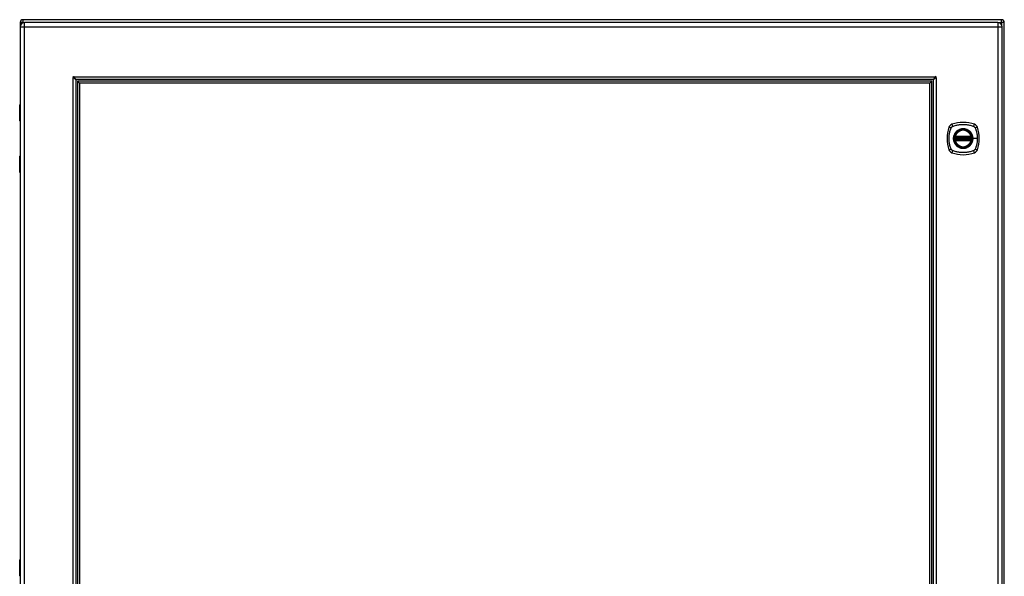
# Model space of a CAD drawing. Header units: inches. Extents: x 26 to 246, y 19 to 161.
# Tile 8 of 12: x 119 to 155, y 92 to 112. Entities that reach past the tile are written whole.
import ezdxf

# ---------------------------------------------------------------- set-up
doc = ezdxf.new("R2010")
doc.units = ezdxf.units.IN
doc.header["$MEASUREMENT"] = 0
doc.layers.add('Visible Edges(ANSI)', color=7, linetype='Continuous', lineweight=25)
doc.layers.add('Visible Tangent Edges(ANSI)', color=7, linetype='Continuous', lineweight=25)

msp = doc.modelspace()

# ---------------------------------------------------------------- linework, layer by layer
at = {"layer": 'Visible Edges(ANSI)'}
for p, q in [((119.069, 111.913), (119.069, 108.913)), ((119.07, 111.752), (119.07, 70.271)), ((154.97, 112.012), (119.168, 112.012)), ((154.827, 111.913), (119.231, 111.913)), ((154.988, 70.271), (154.988, 111.752)), ((155.069, 70.111), (155.069, 111.913)), ((121.101, 109.807), (121.101, 72.217)), ((152.458, 109.824), (121.119, 109.824)), ((121.16, 109.765), (121.239, 109.687)), ((121.16, 109.765), (121.16, 72.258)), ((152.417, 109.765), (121.16, 109.765)), ((121.239, 109.687), (121.239, 72.337)), ((152.339, 109.687), (121.239, 109.687)), ((152.417, 109.765), (152.339, 109.687)), ((152.339, 72.337), (152.339, 109.687)), ((152.417, 72.258), (152.417, 109.765)), ((152.476, 72.217), (152.476, 109.807)), ((119.051, 108.309), (119.051, 108.894)), ((119.07, 108.293), (119.067, 108.293)), ((119.069, 108.293), (119.069, 107.033)), ((153.267, 107.703), (153.861, 107.703)), ((153.272, 107.723), (153.857, 107.723)), ((153.861, 107.624), (153.267, 107.624)), ((153.857, 107.604), (153.272, 107.604)), ((119.051, 106.433), (119.051, 107.018)), ((119.067, 107.033), (119.07, 107.033)), ((119.069, 106.413), (119.069, 92.262)), ((119.051, 91.658), (119.051, 92.242)), ((119.07, 91.642), (119.067, 91.642)), ((119.069, 91.642), (119.069, 90.382))]:
    msp.add_line(p, q, dxfattribs=at)
at = {"layer": 'Visible Edges(ANSI)', "flags": 128}
for points in [[(121.008, 109.885), (121.008, 109.885), (121.008, 109.885), (121.008, 109.885), (121.007, 109.885), (121.007, 109.885), (121.007, 109.886), (121.007, 109.886), (121.006, 109.886), (121.006, 109.886), (121.006, 109.886), (121.005, 109.887), (121.005, 109.887), (121.005, 109.887), (121.004, 109.887), (121.004, 109.887), (121.004, 109.888), (121.004, 109.888), (121.003, 109.888), (121.003, 109.888), (121.003, 109.888), (121.003, 109.888), (121.003, 109.889), (121.002, 109.889), (121.002, 109.889)], [(121.101, 109.807), (121.101, 109.81), (121.101, 109.813), (121.1, 109.816), (121.098, 109.82), (121.096, 109.823), (121.094, 109.826), (121.092, 109.829), (121.089, 109.833), (121.086, 109.836), (121.082, 109.839), (121.079, 109.842), (121.074, 109.846), (121.07, 109.849), (121.065, 109.852), (121.06, 109.856), (121.055, 109.859), (121.05, 109.862), (121.044, 109.865), (121.039, 109.869), (121.033, 109.872), (121.027, 109.875), (121.021, 109.878), (121.014, 109.882), (121.008, 109.885)], [(121.037, 109.923), (121.037, 109.923), (121.037, 109.923), (121.037, 109.923), (121.037, 109.923), (121.038, 109.923), (121.038, 109.922), (121.038, 109.922), (121.038, 109.922), (121.038, 109.922), (121.039, 109.921), (121.039, 109.921), (121.039, 109.921), (121.039, 109.92), (121.039, 109.92), (121.04, 109.92), (121.04, 109.919), (121.04, 109.919), (121.04, 109.919), (121.04, 109.918), (121.04, 109.918), (121.04, 109.918), (121.041, 109.918), (121.041, 109.918), (121.041, 109.918)], [(121.041, 109.918), (121.044, 109.911), (121.047, 109.905), (121.051, 109.899), (121.054, 109.893), (121.057, 109.887), (121.06, 109.882), (121.064, 109.876), (121.067, 109.871), (121.07, 109.865), (121.073, 109.86), (121.077, 109.856), (121.08, 109.851), (121.083, 109.847), (121.086, 109.843), (121.09, 109.84), (121.093, 109.837), (121.096, 109.834), (121.1, 109.831), (121.103, 109.829), (121.106, 109.828), (121.109, 109.826), (121.113, 109.825), (121.116, 109.825), (121.119, 109.824)], [(152.458, 109.824), (152.462, 109.825), (152.465, 109.825), (152.468, 109.826), (152.472, 109.828), (152.475, 109.829), (152.478, 109.831), (152.481, 109.834), (152.485, 109.837), (152.488, 109.84), (152.491, 109.843), (152.494, 109.847), (152.498, 109.851), (152.501, 109.856), (152.504, 109.86), (152.507, 109.865), (152.511, 109.87), (152.514, 109.876), (152.517, 109.881), (152.521, 109.887), (152.524, 109.893), (152.527, 109.899), (152.53, 109.905), (152.534, 109.911), (152.537, 109.918)], [(152.569, 109.885), (152.563, 109.882), (152.557, 109.878), (152.551, 109.875), (152.545, 109.872), (152.539, 109.869), (152.533, 109.865), (152.528, 109.862), (152.522, 109.859), (152.517, 109.856), (152.512, 109.852), (152.508, 109.849), (152.503, 109.846), (152.499, 109.843), (152.495, 109.839), (152.492, 109.836), (152.489, 109.833), (152.486, 109.829), (152.483, 109.826), (152.481, 109.823), (152.479, 109.82), (152.478, 109.816), (152.477, 109.813), (152.477, 109.81), (152.476, 109.807)], [(152.537, 109.918), (152.537, 109.918), (152.537, 109.918), (152.537, 109.918), (152.537, 109.918), (152.537, 109.918), (152.538, 109.919), (152.538, 109.919), (152.538, 109.919), (152.538, 109.92), (152.538, 109.92), (152.538, 109.92), (152.539, 109.921), (152.539, 109.921), (152.539, 109.921), (152.539, 109.922), (152.54, 109.922), (152.54, 109.922), (152.54, 109.922), (152.54, 109.923), (152.54, 109.923), (152.54, 109.923), (152.54, 109.923), (152.541, 109.923), (152.541, 109.923)], [(152.575, 109.889), (152.575, 109.889), (152.575, 109.889), (152.575, 109.888), (152.575, 109.888), (152.575, 109.888), (152.574, 109.888), (152.574, 109.888), (152.574, 109.888), (152.574, 109.887), (152.573, 109.887), (152.573, 109.887), (152.573, 109.887), (152.572, 109.887), (152.572, 109.886), (152.572, 109.886), (152.571, 109.886), (152.571, 109.886), (152.571, 109.886), (152.57, 109.885), (152.57, 109.885), (152.57, 109.885), (152.57, 109.885), (152.57, 109.885), (152.569, 109.885)], [(153.256, 107.717), (153.256, 107.717), (153.256, 107.716), (153.256, 107.716), (153.256, 107.716), (153.256, 107.715), (153.256, 107.715), (153.255, 107.714), (153.255, 107.713), (153.255, 107.712), (153.255, 107.711), (153.255, 107.71), (153.255, 107.709), (153.255, 107.708), (153.254, 107.707), (153.254, 107.706), (153.254, 107.704), (153.254, 107.703), (153.254, 107.701), (153.253, 107.7), (153.253, 107.698), (153.253, 107.697), (153.253, 107.695), (153.253, 107.694), (153.253, 107.692)], [(153.876, 107.692), (153.876, 107.694), (153.876, 107.695), (153.876, 107.697), (153.875, 107.698), (153.875, 107.7), (153.875, 107.701), (153.875, 107.703), (153.875, 107.704), (153.874, 107.706), (153.874, 107.707), (153.874, 107.708), (153.874, 107.709), (153.874, 107.71), (153.874, 107.711), (153.873, 107.712), (153.873, 107.713), (153.873, 107.714), (153.873, 107.715), (153.873, 107.715), (153.873, 107.716), (153.873, 107.716), (153.873, 107.716), (153.873, 107.717), (153.873, 107.717)], [(153.253, 107.635), (153.253, 107.633), (153.253, 107.632), (153.253, 107.63), (153.253, 107.628), (153.253, 107.627), (153.254, 107.625), (153.254, 107.624), (153.254, 107.623), (153.254, 107.621), (153.254, 107.62), (153.255, 107.619), (153.255, 107.617), (153.255, 107.616), (153.255, 107.615), (153.255, 107.614), (153.255, 107.614), (153.255, 107.613), (153.256, 107.612), (153.256, 107.612), (153.256, 107.611), (153.256, 107.611), (153.256, 107.61), (153.256, 107.61), (153.256, 107.61)], [(153.873, 107.61), (153.873, 107.61), (153.873, 107.61), (153.873, 107.611), (153.873, 107.611), (153.873, 107.612), (153.873, 107.612), (153.873, 107.613), (153.873, 107.614), (153.873, 107.614), (153.874, 107.615), (153.874, 107.616), (153.874, 107.617), (153.874, 107.619), (153.874, 107.62), (153.874, 107.621), (153.875, 107.623), (153.875, 107.624), (153.875, 107.625), (153.875, 107.627), (153.875, 107.628), (153.876, 107.63), (153.876, 107.632), (153.876, 107.633), (153.876, 107.635)]]:
    msp.add_lwpolyline(points, dxfattribs=at)
at = {"layer": 'Visible Edges(ANSI)'}
for radius in [0.32, 0.315]:
    msp.add_circle((153.564, 107.663), radius, dxfattribs=at)
for centre, radius, start, end in [((119.168, 111.913), 0.099, 90, 180), ((119.231, 111.752), 0.161, 90, 180), ((154.827, 111.752), 0.161, 0, 90), ((154.97, 111.913), 0.099, 0, 90), ((121.023, 109.903), 0.025, 56.132, 213.868), ((121.065, 109.861), 0.031, 108.3354, 162.9462), ((152.513, 109.861), 0.031, 17.0538, 71.6646), ((152.555, 109.903), 0.025, 326.132, 123.868), ((121.151, 109.774), 0.105, 132.8394, 137.1606), ((121.151, 109.774), 0.05, 90, 180), ((152.426, 109.774), 0.05, 0, 90), ((152.426, 109.774), 0.105, 42.8394, 47.1606), ((119.07, 108.894), 0.0197, 90.5386, 180), ((119.067, 108.309), 0.0157, 180, 270), ((154.253, 107.663), 1.28, 161.2278, 198.7722), ((153.21, 108.018), 0.177, 108.7722, 161.2278), ((153.564, 106.974), 1.28, 71.2278, 108.7722), ((153.919, 108.018), 0.177, 18.7722, 71.2278), ((152.875, 107.663), 1.28, 341.2278, 18.7722), ((153.564, 107.663), 0.313, 166.3656, 170.216), ((153.267, 107.715), 0.0118, 170.216, 270), ((153.564, 107.663), 0.313, 13.6344, 166.3656), ((153.272, 107.734), 0.0118, 166.3656, 270), ((153.857, 107.734), 0.0118, 270, 13.6344), ((153.861, 107.715), 0.0118, 270, 9.784), ((153.564, 107.663), 0.313, 9.784, 13.6344), ((153.564, 107.663), 0.313, 174.7499, 185.2501), ((153.267, 107.612), 0.0118, 90, 189.784), ((153.564, 107.663), 0.313, 189.784, 193.6344), ((153.272, 107.592), 0.0118, 90, 193.6344), ((153.564, 107.663), 0.313, 193.6344, 346.3656), ((153.857, 107.592), 0.0118, 346.3656, 90), ((153.861, 107.612), 0.0118, 350.216, 90), ((153.564, 107.663), 0.313, 346.3656, 350.216), ((153.564, 107.663), 0.313, 354.7499, 5.2501), ((119.067, 107.018), 0.0157, 90, 180), ((153.21, 107.309), 0.177, 198.7722, 251.2278), ((153.564, 108.352), 1.28, 251.2278, 288.7722), ((153.919, 107.309), 0.177, 288.7722, 341.2278), ((119.07, 106.433), 0.0197, 180, 269.4614), ((119.07, 92.242), 0.0197, 90.5386, 180), ((119.067, 91.658), 0.0157, 180, 270)]:
    msp.add_arc(centre, radius, start, end, dxfattribs=at)
at = {"layer": 'Visible Tangent Edges(ANSI)'}
for p, q in [((119.168, 111.913), (119.069, 111.913)), ((119.07, 111.752), (119.231, 111.752)), ((119.168, 112.012), (119.168, 111.913)), ((119.168, 111.913), (119.219, 111.913)), ((119.168, 111.9), (119.168, 111.913)), ((119.231, 111.752), (119.231, 111.913)), ((119.231, 111.752), (154.827, 111.752)), ((119.231, 70.271), (119.231, 111.752)), ((154.827, 111.913), (154.827, 111.752)), ((154.827, 111.752), (154.827, 70.271)), ((154.827, 111.752), (154.988, 111.752)), ((154.84, 111.913), (154.97, 111.913)), ((154.97, 111.913), (154.97, 112.012)), ((154.97, 111.913), (154.97, 111.828)), ((155.069, 111.913), (154.97, 111.913)), ((121.002, 72.135), (121.002, 109.889)), ((121.037, 109.923), (152.541, 109.923)), ((152.575, 109.889), (152.575, 72.135)), ((119.07, 108.894), (119.051, 108.894)), ((119.051, 108.309), (119.07, 108.309)), ((153.262, 107.716), (153.256, 107.717)), ((153.26, 107.737), (153.272, 107.734)), ((153.267, 107.703), (153.267, 107.713)), ((153.272, 107.723), (153.272, 107.734)), ((153.857, 107.734), (153.272, 107.734)), ((153.272, 107.713), (153.272, 107.723)), ((153.272, 107.713), (153.857, 107.713)), ((153.857, 107.734), (153.868, 107.737)), ((153.857, 107.734), (153.857, 107.723)), ((153.857, 107.723), (153.857, 107.713)), ((153.861, 107.713), (153.861, 107.703)), ((153.873, 107.717), (153.867, 107.716)), ((153.253, 107.692), (153.264, 107.691)), ((153.253, 107.635), (153.264, 107.636)), ((153.256, 107.61), (153.262, 107.611)), ((153.272, 107.592), (153.26, 107.59)), ((153.264, 107.691), (153.864, 107.691)), ((153.864, 107.636), (153.264, 107.636)), ((153.267, 107.614), (153.267, 107.624)), ((153.272, 107.604), (153.272, 107.614)), ((153.857, 107.614), (153.272, 107.614)), ((153.272, 107.592), (153.272, 107.604)), ((153.272, 107.592), (153.857, 107.592)), ((153.857, 107.614), (153.857, 107.604)), ((153.857, 107.604), (153.857, 107.592)), ((153.868, 107.59), (153.857, 107.592)), ((153.861, 107.624), (153.861, 107.614)), ((153.864, 107.691), (153.876, 107.692)), ((153.864, 107.636), (153.876, 107.635)), ((153.867, 107.611), (153.873, 107.61)), ((153.916, 107.663), (153.921, 107.663)), ((154.081, 107.663), (153.921, 107.663)), ((119.07, 107.018), (119.051, 107.018)), ((119.051, 106.433), (119.07, 106.433)), ((119.07, 92.242), (119.051, 92.242)), ((119.051, 91.658), (119.07, 91.658))]:
    msp.add_line(p, q, dxfattribs=at)
at = {"layer": 'Visible Tangent Edges(ANSI)', "flags": 128}
for points in [[(119.07, 108.679), (119.069, 108.678), (119.067, 108.677), (119.066, 108.675), (119.064, 108.673), (119.063, 108.671), (119.062, 108.668), (119.061, 108.665), (119.061, 108.662), (119.06, 108.659), (119.06, 108.655), (119.059, 108.651), (119.059, 108.648), (119.059, 108.644), (119.06, 108.64), (119.06, 108.637), (119.061, 108.633), (119.061, 108.63), (119.062, 108.627), (119.063, 108.624), (119.064, 108.622), (119.066, 108.62), (119.067, 108.619), (119.069, 108.618), (119.07, 108.617)], [(119.07, 108.636), (119.07, 108.637), (119.07, 108.638), (119.07, 108.639), (119.069, 108.64), (119.069, 108.641), (119.069, 108.642), (119.069, 108.643), (119.069, 108.644), (119.069, 108.645), (119.069, 108.646), (119.069, 108.647), (119.069, 108.648), (119.069, 108.649), (119.069, 108.65), (119.069, 108.651), (119.069, 108.652), (119.069, 108.653), (119.069, 108.654), (119.069, 108.654), (119.069, 108.655), (119.07, 108.656), (119.07, 108.657), (119.07, 108.658), (119.07, 108.659)], [(153.124, 108.052), (153.126, 108.055), (153.127, 108.058), (153.129, 108.06), (153.13, 108.063), (153.132, 108.065), (153.134, 108.068), (153.135, 108.07), (153.137, 108.073), (153.139, 108.075), (153.141, 108.078), (153.143, 108.08), (153.146, 108.082), (153.148, 108.084), (153.15, 108.086), (153.152, 108.088), (153.155, 108.09), (153.157, 108.092), (153.16, 108.094), (153.162, 108.096), (153.165, 108.097), (153.168, 108.099), (153.17, 108.101), (153.173, 108.102), (153.176, 108.103)], [(153.176, 108.103), (153.209, 108.117), (153.24, 108.128), (153.272, 108.137), (153.303, 108.146), (153.335, 108.154), (153.367, 108.161), (153.4, 108.166), (153.432, 108.171), (153.465, 108.175), (153.498, 108.178), (153.531, 108.179), (153.564, 108.18), (153.597, 108.179), (153.63, 108.178), (153.663, 108.175), (153.696, 108.171), (153.728, 108.167), (153.761, 108.161), (153.793, 108.154), (153.825, 108.146), (153.857, 108.137), (153.888, 108.128), (153.919, 108.117), (153.953, 108.103)], [(153.953, 108.103), (153.954, 108.103), (153.956, 108.102), (153.957, 108.101), (153.958, 108.101), (153.96, 108.1), (153.961, 108.099), (153.962, 108.098), (153.964, 108.097), (153.965, 108.097), (153.966, 108.096), (153.968, 108.095), (153.969, 108.094), (153.97, 108.093), (153.971, 108.092), (153.973, 108.091), (153.974, 108.09), (153.975, 108.089), (153.976, 108.088), (153.977, 108.087), (153.979, 108.086), (153.98, 108.085), (153.981, 108.084), (153.982, 108.083), (153.983, 108.082)], [(153.983, 108.082), (153.984, 108.081), (153.985, 108.08), (153.986, 108.079), (153.987, 108.078), (153.988, 108.077), (153.989, 108.075), (153.99, 108.074), (153.991, 108.073), (153.992, 108.072), (153.993, 108.071), (153.994, 108.069), (153.995, 108.068), (153.996, 108.067), (153.997, 108.065), (153.998, 108.064), (153.998, 108.063), (153.999, 108.062), (154, 108.06), (154.001, 108.059), (154.001, 108.058), (154.002, 108.056), (154.003, 108.055), (154.004, 108.053), (154.004, 108.052)], [(153.124, 107.275), (153.111, 107.308), (153.1, 107.339), (153.09, 107.371), (153.082, 107.402), (153.074, 107.434), (153.067, 107.467), (153.061, 107.499), (153.056, 107.532), (153.053, 107.564), (153.05, 107.597), (153.048, 107.63), (153.048, 107.663), (153.048, 107.696), (153.05, 107.729), (153.053, 107.762), (153.056, 107.795), (153.061, 107.827), (153.067, 107.86), (153.074, 107.892), (153.082, 107.924), (153.09, 107.956), (153.1, 107.987), (153.111, 108.018), (153.124, 108.052)], [(153.29, 107.891), (153.277, 107.875), (153.265, 107.858), (153.255, 107.84), (153.245, 107.822), (153.236, 107.804), (153.229, 107.784), (153.222, 107.765), (153.217, 107.745), (153.213, 107.725), (153.21, 107.704), (153.208, 107.684), (153.207, 107.663), (153.208, 107.643), (153.21, 107.622), (153.213, 107.602), (153.217, 107.582), (153.222, 107.562), (153.229, 107.542), (153.236, 107.523), (153.245, 107.504), (153.255, 107.486), (153.265, 107.469), (153.277, 107.452), (153.29, 107.436)], [(153.916, 107.663), (153.904, 107.572), (153.869, 107.487), (153.813, 107.414), (153.74, 107.358), (153.655, 107.323), (153.564, 107.311), (153.473, 107.323), (153.388, 107.359), (153.315, 107.414), (153.259, 107.487), (153.224, 107.572), (153.212, 107.664), (153.224, 107.755), (153.259, 107.84), (153.315, 107.913), (153.388, 107.968), (153.473, 108.004), (153.564, 108.016), (153.656, 108.004), (153.741, 107.968), (153.814, 107.912), (153.869, 107.84), (153.904, 107.755), (153.916, 107.663)], [(153.26, 107.737), (153.26, 107.736), (153.26, 107.735), (153.26, 107.734), (153.259, 107.733), (153.259, 107.732), (153.259, 107.732), (153.259, 107.731), (153.259, 107.73), (153.259, 107.729), (153.259, 107.728), (153.259, 107.727), (153.259, 107.726), (153.259, 107.725), (153.259, 107.724), (153.259, 107.723), (153.26, 107.722), (153.26, 107.721), (153.26, 107.72), (153.26, 107.72), (153.26, 107.719), (153.261, 107.718), (153.261, 107.717), (153.261, 107.716), (153.262, 107.716)], [(153.262, 107.716), (153.262, 107.715), (153.262, 107.715), (153.262, 107.715), (153.263, 107.715), (153.263, 107.715), (153.263, 107.715), (153.263, 107.714), (153.263, 107.714), (153.264, 107.714), (153.264, 107.714), (153.264, 107.714), (153.264, 107.714), (153.265, 107.714), (153.265, 107.714), (153.265, 107.714), (153.265, 107.713), (153.266, 107.713), (153.266, 107.713), (153.266, 107.713), (153.266, 107.713), (153.267, 107.713), (153.267, 107.713), (153.267, 107.713), (153.267, 107.713)], [(153.264, 107.691), (153.265, 107.692), (153.265, 107.692), (153.265, 107.693), (153.265, 107.694), (153.265, 107.695), (153.265, 107.695), (153.266, 107.696), (153.266, 107.697), (153.266, 107.698), (153.266, 107.698), (153.266, 107.699), (153.266, 107.699), (153.267, 107.7), (153.267, 107.7), (153.267, 107.701), (153.267, 107.701), (153.267, 107.702), (153.267, 107.702), (153.267, 107.702), (153.267, 107.702), (153.267, 107.703), (153.267, 107.703), (153.267, 107.703), (153.267, 107.703)], [(153.267, 107.713), (153.268, 107.713), (153.268, 107.713), (153.268, 107.713), (153.268, 107.713), (153.268, 107.713), (153.269, 107.713), (153.269, 107.713), (153.269, 107.713), (153.269, 107.713), (153.269, 107.713), (153.269, 107.713), (153.27, 107.713), (153.27, 107.713), (153.27, 107.713), (153.27, 107.713), (153.27, 107.713), (153.27, 107.713), (153.271, 107.713), (153.271, 107.713), (153.271, 107.713), (153.271, 107.713), (153.271, 107.713), (153.271, 107.713), (153.272, 107.713)], [(153.337, 107.938), (153.335, 107.936), (153.332, 107.934), (153.33, 107.933), (153.328, 107.931), (153.326, 107.929), (153.324, 107.927), (153.322, 107.925), (153.32, 107.923), (153.318, 107.921), (153.316, 107.919), (153.314, 107.918), (153.312, 107.916), (153.31, 107.914), (153.308, 107.912), (153.306, 107.91), (153.304, 107.908), (153.303, 107.906), (153.301, 107.904), (153.299, 107.901), (153.297, 107.899), (153.295, 107.897), (153.293, 107.895), (153.291, 107.893), (153.29, 107.891)], [(153.792, 107.938), (153.776, 107.951), (153.759, 107.962), (153.741, 107.973), (153.723, 107.983), (153.704, 107.991), (153.685, 107.999), (153.666, 108.005), (153.646, 108.011), (153.626, 108.015), (153.605, 108.018), (153.585, 108.02), (153.564, 108.02), (153.544, 108.02), (153.523, 108.018), (153.503, 108.015), (153.482, 108.011), (153.463, 108.005), (153.443, 107.999), (153.424, 107.991), (153.405, 107.983), (153.387, 107.973), (153.37, 107.962), (153.353, 107.951), (153.337, 107.938)], [(153.839, 107.891), (153.837, 107.893), (153.835, 107.895), (153.834, 107.897), (153.832, 107.899), (153.83, 107.901), (153.828, 107.904), (153.826, 107.906), (153.824, 107.908), (153.822, 107.91), (153.82, 107.912), (153.818, 107.914), (153.816, 107.916), (153.814, 107.918), (153.813, 107.919), (153.811, 107.921), (153.808, 107.923), (153.806, 107.925), (153.804, 107.927), (153.802, 107.929), (153.8, 107.931), (153.798, 107.933), (153.796, 107.934), (153.794, 107.936), (153.792, 107.938)], [(153.921, 107.663), (153.921, 107.674), (153.921, 107.684), (153.92, 107.694), (153.919, 107.704), (153.917, 107.715), (153.916, 107.725), (153.914, 107.735), (153.912, 107.745), (153.909, 107.755), (153.906, 107.765), (153.903, 107.775), (153.9, 107.784), (153.896, 107.794), (153.892, 107.804), (153.888, 107.813), (153.884, 107.822), (153.879, 107.831), (153.874, 107.84), (153.869, 107.849), (153.863, 107.858), (153.858, 107.866), (153.852, 107.875), (153.845, 107.883), (153.839, 107.891)], [(153.857, 107.713), (153.857, 107.713), (153.857, 107.713), (153.858, 107.713), (153.858, 107.713), (153.858, 107.713), (153.858, 107.713), (153.858, 107.713), (153.858, 107.713), (153.859, 107.713), (153.859, 107.713), (153.859, 107.713), (153.859, 107.713), (153.859, 107.713), (153.859, 107.713), (153.86, 107.713), (153.86, 107.713), (153.86, 107.713), (153.86, 107.713), (153.86, 107.713), (153.86, 107.713), (153.861, 107.713), (153.861, 107.713), (153.861, 107.713), (153.861, 107.713)], [(153.861, 107.713), (153.861, 107.713), (153.862, 107.713), (153.862, 107.713), (153.862, 107.713), (153.862, 107.713), (153.863, 107.713), (153.863, 107.713), (153.863, 107.713), (153.863, 107.714), (153.864, 107.714), (153.864, 107.714), (153.864, 107.714), (153.864, 107.714), (153.865, 107.714), (153.865, 107.714), (153.865, 107.714), (153.865, 107.714), (153.866, 107.715), (153.866, 107.715), (153.866, 107.715), (153.866, 107.715), (153.866, 107.715), (153.867, 107.715), (153.867, 107.716)], [(153.861, 107.703), (153.861, 107.703), (153.861, 107.703), (153.861, 107.703), (153.861, 107.702), (153.861, 107.702), (153.861, 107.702), (153.862, 107.702), (153.862, 107.701), (153.862, 107.701), (153.862, 107.7), (153.862, 107.7), (153.862, 107.699), (153.862, 107.699), (153.863, 107.698), (153.863, 107.698), (153.863, 107.697), (153.863, 107.696), (153.863, 107.695), (153.863, 107.695), (153.864, 107.694), (153.864, 107.693), (153.864, 107.692), (153.864, 107.692), (153.864, 107.691)], [(153.867, 107.716), (153.867, 107.716), (153.868, 107.717), (153.868, 107.718), (153.868, 107.719), (153.868, 107.72), (153.869, 107.72), (153.869, 107.721), (153.869, 107.722), (153.869, 107.723), (153.869, 107.724), (153.869, 107.725), (153.87, 107.726), (153.87, 107.727), (153.87, 107.728), (153.87, 107.729), (153.87, 107.73), (153.87, 107.731), (153.869, 107.732), (153.869, 107.732), (153.869, 107.733), (153.869, 107.734), (153.869, 107.735), (153.869, 107.736), (153.868, 107.737)], [(154.004, 108.052), (154.012, 108.034), (154.018, 108.018), (154.023, 108.003), (154.029, 107.987), (154.033, 107.972), (154.038, 107.956), (154.043, 107.94), (154.047, 107.924), (154.051, 107.908), (154.055, 107.892), (154.058, 107.876), (154.062, 107.86), (154.065, 107.844), (154.067, 107.828), (154.07, 107.811), (154.072, 107.795), (154.074, 107.779), (154.076, 107.762), (154.077, 107.746), (154.079, 107.729), (154.08, 107.713), (154.08, 107.696), (154.081, 107.68), (154.081, 107.663)], [(153.262, 107.611), (153.261, 107.611), (153.261, 107.61), (153.261, 107.609), (153.26, 107.608), (153.26, 107.607), (153.26, 107.606), (153.26, 107.606), (153.26, 107.605), (153.259, 107.604), (153.259, 107.603), (153.259, 107.602), (153.259, 107.601), (153.259, 107.6), (153.259, 107.599), (153.259, 107.598), (153.259, 107.597), (153.259, 107.596), (153.259, 107.595), (153.259, 107.594), (153.259, 107.593), (153.26, 107.592), (153.26, 107.591), (153.26, 107.591), (153.26, 107.59)], [(153.267, 107.614), (153.267, 107.614), (153.267, 107.614), (153.267, 107.614), (153.266, 107.614), (153.266, 107.614), (153.266, 107.614), (153.266, 107.613), (153.265, 107.613), (153.265, 107.613), (153.265, 107.613), (153.265, 107.613), (153.264, 107.613), (153.264, 107.613), (153.264, 107.613), (153.264, 107.613), (153.263, 107.612), (153.263, 107.612), (153.263, 107.612), (153.263, 107.612), (153.263, 107.612), (153.262, 107.612), (153.262, 107.612), (153.262, 107.611), (153.262, 107.611)], [(153.267, 107.624), (153.267, 107.624), (153.267, 107.624), (153.267, 107.624), (153.267, 107.624), (153.267, 107.625), (153.267, 107.625), (153.267, 107.625), (153.267, 107.626), (153.267, 107.626), (153.267, 107.626), (153.267, 107.627), (153.266, 107.628), (153.266, 107.628), (153.266, 107.629), (153.266, 107.629), (153.266, 107.63), (153.266, 107.631), (153.265, 107.631), (153.265, 107.632), (153.265, 107.633), (153.265, 107.634), (153.265, 107.634), (153.265, 107.635), (153.264, 107.636)], [(153.272, 107.614), (153.271, 107.614), (153.271, 107.614), (153.271, 107.614), (153.271, 107.614), (153.271, 107.614), (153.271, 107.614), (153.27, 107.614), (153.27, 107.614), (153.27, 107.614), (153.27, 107.614), (153.27, 107.614), (153.27, 107.614), (153.269, 107.614), (153.269, 107.614), (153.269, 107.614), (153.269, 107.614), (153.269, 107.614), (153.269, 107.614), (153.268, 107.614), (153.268, 107.614), (153.268, 107.614), (153.268, 107.614), (153.268, 107.614), (153.267, 107.614)], [(153.29, 107.436), (153.291, 107.434), (153.293, 107.432), (153.295, 107.429), (153.297, 107.427), (153.299, 107.425), (153.301, 107.423), (153.303, 107.421), (153.304, 107.419), (153.306, 107.417), (153.308, 107.415), (153.31, 107.413), (153.312, 107.411), (153.314, 107.409), (153.316, 107.407), (153.318, 107.405), (153.32, 107.404), (153.322, 107.402), (153.324, 107.4), (153.326, 107.398), (153.328, 107.396), (153.33, 107.394), (153.332, 107.392), (153.335, 107.391), (153.337, 107.389)], [(153.337, 107.389), (153.353, 107.376), (153.37, 107.364), (153.387, 107.354), (153.406, 107.344), (153.424, 107.335), (153.443, 107.328), (153.463, 107.321), (153.483, 107.316), (153.503, 107.312), (153.523, 107.309), (153.544, 107.307), (153.564, 107.307), (153.585, 107.307), (153.605, 107.309), (153.626, 107.312), (153.646, 107.316), (153.666, 107.321), (153.685, 107.328), (153.705, 107.335), (153.723, 107.344), (153.741, 107.354), (153.759, 107.364), (153.776, 107.376), (153.792, 107.389)], [(153.792, 107.389), (153.794, 107.391), (153.796, 107.392), (153.798, 107.394), (153.8, 107.396), (153.802, 107.398), (153.804, 107.4), (153.806, 107.402), (153.808, 107.403), (153.81, 107.405), (153.812, 107.407), (153.814, 107.409), (153.816, 107.411), (153.818, 107.413), (153.82, 107.415), (153.822, 107.417), (153.824, 107.419), (153.826, 107.421), (153.828, 107.423), (153.83, 107.425), (153.832, 107.427), (153.834, 107.429), (153.835, 107.432), (153.837, 107.434), (153.839, 107.436)], [(153.839, 107.436), (153.845, 107.444), (153.852, 107.452), (153.858, 107.46), (153.863, 107.469), (153.869, 107.478), (153.874, 107.487), (153.879, 107.496), (153.884, 107.505), (153.888, 107.514), (153.892, 107.523), (153.896, 107.533), (153.9, 107.542), (153.903, 107.552), (153.906, 107.562), (153.909, 107.572), (153.912, 107.582), (153.914, 107.592), (153.916, 107.602), (153.917, 107.612), (153.919, 107.622), (153.92, 107.633), (153.921, 107.643), (153.921, 107.653), (153.921, 107.663)], [(153.861, 107.614), (153.861, 107.614), (153.861, 107.614), (153.861, 107.614), (153.86, 107.614), (153.86, 107.614), (153.86, 107.614), (153.86, 107.614), (153.86, 107.614), (153.86, 107.614), (153.859, 107.614), (153.859, 107.614), (153.859, 107.614), (153.859, 107.614), (153.859, 107.614), (153.859, 107.614), (153.858, 107.614), (153.858, 107.614), (153.858, 107.614), (153.858, 107.614), (153.858, 107.614), (153.858, 107.614), (153.857, 107.614), (153.857, 107.614), (153.857, 107.614)], [(153.864, 107.636), (153.864, 107.635), (153.864, 107.634), (153.864, 107.634), (153.864, 107.633), (153.863, 107.632), (153.863, 107.631), (153.863, 107.631), (153.863, 107.63), (153.863, 107.629), (153.863, 107.629), (153.862, 107.628), (153.862, 107.628), (153.862, 107.627), (153.862, 107.626), (153.862, 107.626), (153.862, 107.626), (153.862, 107.625), (153.861, 107.625), (153.861, 107.625), (153.861, 107.624), (153.861, 107.624), (153.861, 107.624), (153.861, 107.624), (153.861, 107.624)], [(153.867, 107.611), (153.867, 107.611), (153.866, 107.612), (153.866, 107.612), (153.866, 107.612), (153.866, 107.612), (153.866, 107.612), (153.865, 107.612), (153.865, 107.612), (153.865, 107.613), (153.865, 107.613), (153.864, 107.613), (153.864, 107.613), (153.864, 107.613), (153.864, 107.613), (153.863, 107.613), (153.863, 107.613), (153.863, 107.613), (153.863, 107.614), (153.862, 107.614), (153.862, 107.614), (153.862, 107.614), (153.862, 107.614), (153.861, 107.614), (153.861, 107.614)], [(153.868, 107.59), (153.869, 107.591), (153.869, 107.591), (153.869, 107.592), (153.869, 107.593), (153.869, 107.594), (153.869, 107.595), (153.87, 107.596), (153.87, 107.597), (153.87, 107.598), (153.87, 107.599), (153.87, 107.6), (153.87, 107.601), (153.869, 107.602), (153.869, 107.603), (153.869, 107.604), (153.869, 107.605), (153.869, 107.606), (153.869, 107.606), (153.868, 107.607), (153.868, 107.608), (153.868, 107.609), (153.868, 107.61), (153.867, 107.611), (153.867, 107.611)], [(154.081, 107.663), (154.081, 107.647), (154.08, 107.63), (154.08, 107.614), (154.079, 107.597), (154.077, 107.581), (154.076, 107.564), (154.074, 107.548), (154.072, 107.532), (154.07, 107.515), (154.067, 107.499), (154.065, 107.483), (154.062, 107.467), (154.058, 107.45), (154.055, 107.434), (154.051, 107.418), (154.047, 107.402), (154.043, 107.387), (154.038, 107.371), (154.033, 107.355), (154.029, 107.339), (154.023, 107.324), (154.018, 107.308), (154.012, 107.293), (154.004, 107.275)], [(153.176, 107.223), (153.173, 107.225), (153.17, 107.226), (153.168, 107.228), (153.165, 107.229), (153.162, 107.231), (153.16, 107.233), (153.157, 107.235), (153.155, 107.236), (153.152, 107.238), (153.15, 107.24), (153.148, 107.242), (153.146, 107.245), (153.143, 107.247), (153.141, 107.249), (153.139, 107.251), (153.137, 107.254), (153.136, 107.256), (153.134, 107.259), (153.132, 107.261), (153.13, 107.264), (153.129, 107.267), (153.127, 107.269), (153.126, 107.272), (153.124, 107.275)], [(153.953, 107.223), (153.919, 107.21), (153.888, 107.199), (153.857, 107.19), (153.825, 107.181), (153.793, 107.173), (153.761, 107.166), (153.728, 107.16), (153.696, 107.155), (153.663, 107.152), (153.63, 107.149), (153.597, 107.147), (153.564, 107.147), (153.531, 107.147), (153.498, 107.149), (153.465, 107.152), (153.432, 107.156), (153.4, 107.16), (153.367, 107.166), (153.335, 107.173), (153.303, 107.181), (153.272, 107.19), (153.24, 107.199), (153.209, 107.21), (153.176, 107.223)], [(154.004, 107.275), (154.003, 107.272), (154.001, 107.269), (154, 107.267), (153.998, 107.264), (153.997, 107.261), (153.995, 107.259), (153.993, 107.256), (153.991, 107.254), (153.989, 107.251), (153.987, 107.249), (153.985, 107.247), (153.983, 107.245), (153.981, 107.243), (153.979, 107.24), (153.976, 107.238), (153.974, 107.236), (153.971, 107.235), (153.969, 107.233), (153.966, 107.231), (153.964, 107.229), (153.961, 107.228), (153.958, 107.226), (153.956, 107.225), (153.953, 107.223)], [(119.07, 106.71), (119.069, 106.709), (119.067, 106.708), (119.066, 106.707), (119.064, 106.705), (119.063, 106.702), (119.062, 106.7), (119.061, 106.697), (119.061, 106.694), (119.06, 106.69), (119.06, 106.687), (119.059, 106.683), (119.059, 106.679), (119.059, 106.675), (119.06, 106.672), (119.06, 106.668), (119.061, 106.665), (119.061, 106.661), (119.062, 106.659), (119.063, 106.656), (119.064, 106.654), (119.066, 106.652), (119.067, 106.65), (119.069, 106.649), (119.07, 106.648)], [(119.07, 106.668), (119.07, 106.669), (119.07, 106.67), (119.07, 106.67), (119.069, 106.671), (119.069, 106.672), (119.069, 106.673), (119.069, 106.674), (119.069, 106.675), (119.069, 106.676), (119.069, 106.677), (119.069, 106.678), (119.069, 106.679), (119.069, 106.68), (119.069, 106.681), (119.069, 106.682), (119.069, 106.683), (119.069, 106.684), (119.069, 106.685), (119.069, 106.686), (119.069, 106.687), (119.07, 106.688), (119.07, 106.689), (119.07, 106.69), (119.07, 106.69)], [(119.07, 92.027), (119.069, 92.026), (119.067, 92.025), (119.066, 92.024), (119.064, 92.022), (119.063, 92.019), (119.062, 92.017), (119.061, 92.014), (119.061, 92.011), (119.06, 92.007), (119.06, 92.004), (119.059, 92), (119.059, 91.996), (119.059, 91.992), (119.06, 91.989), (119.06, 91.985), (119.061, 91.982), (119.061, 91.978), (119.062, 91.976), (119.063, 91.973), (119.064, 91.971), (119.066, 91.969), (119.067, 91.967), (119.069, 91.966), (119.07, 91.965)], [(119.07, 91.985), (119.07, 91.986), (119.07, 91.987), (119.07, 91.987), (119.069, 91.988), (119.069, 91.989), (119.069, 91.99), (119.069, 91.991), (119.069, 91.992), (119.069, 91.993), (119.069, 91.994), (119.069, 91.995), (119.069, 91.996), (119.069, 91.997), (119.069, 91.998), (119.069, 91.999), (119.069, 92), (119.069, 92.001), (119.069, 92.002), (119.069, 92.003), (119.069, 92.004), (119.07, 92.005), (119.07, 92.006), (119.07, 92.007), (119.07, 92.007)]]:
    msp.add_lwpolyline(points, dxfattribs=at)
at = {"layer": 'Visible Tangent Edges(ANSI)'}
for radius in [0.346, 0.342, 0.325, 0.324]:
    msp.add_circle((153.564, 107.663), radius, dxfattribs=at)
for centre, radius, start, end in [((121.065, 109.861), 0.062, 113.2845, 157.3459), ((152.513, 109.861), 0.062, 22.6541, 66.7155), ((153.564, 107.663), 0.301, 13.6344, 166.3656), ((153.564, 107.663), 0.301, 174.7499, 185.2501), ((153.564, 107.663), 0.301, 193.6344, 346.3656), ((153.564, 107.663), 0.301, 354.7499, 5.2501)]:
    msp.add_arc(centre, radius, start, end, dxfattribs=at)
for centre, major_axis, ratio, start_param, end_param in [((153.152, 108.038), (-0.112, 0.037), 0.042597, 4.975842, 6.113112), ((153.19, 108.076), (-0.037, 0.112), 0.042597, 0.170073, 1.307344), ((153.939, 108.076), (0.037, 0.112), 0.042597, 4.975842, 6.113112), ((153.977, 108.038), (0.112, 0.037), 0.042597, 0.170073, 1.307344), ((153.256, 107.717), (0.00773, 0.00893), 0.431674, 4.96723, 6.283185), ((153.267, 107.711), (0.0021, 0.0116), 0.025638, 0, 1.426581), ((153.861, 107.711), (-0.0021, 0.0116), 0.025638, 4.856604, 6.283185), ((153.872, 107.717), (-0.00773, 0.00893), 0.431674, 0, 1.315955), ((153.256, 107.61), (0.00773, -0.00893), 0.431674, 0, 1.315955), ((153.267, 107.616), (0.0021, -0.0116), 0.025638, 4.856604, 6.283185), ((153.861, 107.616), (-0.0021, -0.0116), 0.025638, 0, 1.426581), ((153.872, 107.61), (-0.00773, -0.00893), 0.431674, 4.96723, 6.283185), ((153.152, 107.289), (-0.112, -0.037), 0.042597, 0.170073, 1.307344), ((153.19, 107.251), (-0.037, -0.112), 0.042597, 4.975842, 6.113112), ((153.939, 107.251), (0.037, -0.112), 0.042597, 0.170073, 1.307344), ((153.977, 107.289), (0.112, -0.037), 0.042597, 4.975842, 6.113112)]:
    msp.add_ellipse(centre, major_axis=major_axis, ratio=ratio, start_param=start_param, end_param=end_param, dxfattribs=at)

doc.saveas('drawing.dxf')
